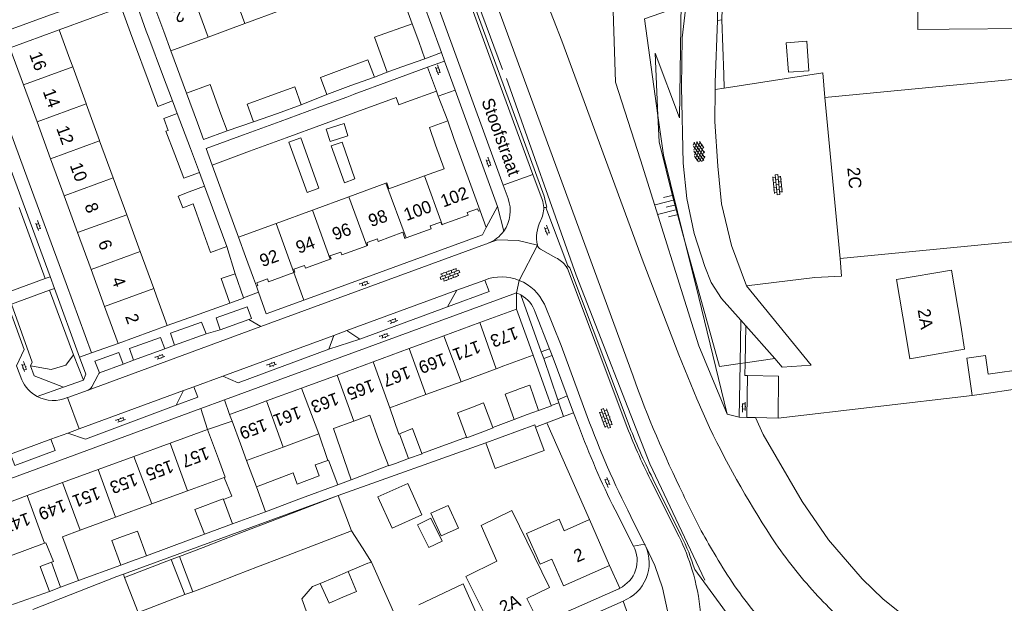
# Model space of a CAD drawing. Extents: x 99476 to 102828, y 406437 to 407931.
# Tile 93 of 162: x 100963 to 101120, y 406781 to 406874. Entities that reach past the tile are written whole.
import ezdxf

# ---------------------------------------------------------------- set-up
doc = ezdxf.new("R2010")
doc.units = 0
doc.header["$MEASUREMENT"] = 0
for name, color, linetype, lineweight in [('BG_bijgebouw', 253, 'Continuous', 0), ('BG_dakoverstek', 253, 'Continuous', 13), ('BG_dakoverstek bijgebouw', 253, 'Continuous', 0), ('BG_gesloten verharding', 253, 'Continuous', 0), ('BG_heg haag', 253, 'Continuous', 0), ('BG_hek', 253, 'Continuous', 0), ('BG_hoofdgebouw', 253, 'Continuous', 13), ('BG_huisnummer', 253, 'Continuous', 0), ('BG_kant verharding', 253, 'Continuous', 0), ('BG_open verharding', 253, 'Continuous', 0), ('BG_schutting', 253, 'Continuous', 0), ('BG_straatnaam', 253, 'Continuous', 0), ('BG_talud', 253, 'Continuous', 0), ('BG_taludsymbool', 253, 'Continuous', 0), ('BG_tussenmuur', 253, 'Continuous', 0), ('BG_vlakafsluiter', 253, 'Continuous', 0)]:
    doc.layers.add(name, color=color, linetype=linetype, lineweight=lineweight)
doc.styles.add('Style-WORKING', font='WORKING.shx')

# ---------------------------------------------------------------- blocks, each defined once
blk = doc.blocks.new('S02OV6')
at = {"layer": 'BG_open verharding', "linetype": 'Continuous', "lineweight": 0}
for p, q in [((0, 0.20784), (1.371449, 0.20784)), ((0.085505, 0.20784), (0.085505, 0.268177)), ((0.485, -0.192), (0.486, 0.207)), ((0.885505, 0.20784), (0.885505, 0.31106)), ((1.285, -0.193), (1.285, 0.207)), ((0.268333, -0.19216), (1.549656, -0.19216)), ((0.885505, -0.32925), (0.885505, -0.19216))]:
    blk.add_line(p, q, dxfattribs=at)
blk = doc.blocks.new('S02OV4')
at = {"layer": 'BG_open verharding', "linetype": 'Continuous', "lineweight": 0}
for p, q in [((0, -0.200092), (0, 0.200092)), ((0, 0.2), (3.201, 0.2)), ((0.214, 0.6), (2.9, 0.6)), ((0.4, 0.199), (0.4, 0.6)), ((0.8, 0.6), (0.8, 0.7)), ((0.8, -0.2), (0.8, 0.2)), ((1.2, 0.2), (1.2, 0.6)), ((1.6, 0.6), (1.6, 0.7)), ((1.6, -0.2), (1.6, 0.2)), ((2, 0.199), (2, 0.6)), ((2.4, 0.6), (2.4, 0.7)), ((2.4, -0.2), (2.4, 0.2)), ((2.8, 0.2), (2.8, 0.6)), ((3.2, -0.199908), (3.2, 0.200092)), ((0, -0.2), (3.2, -0.199)), ((0.31, -0.6), (2.9, -0.6)), ((0.4, -0.6), (0.399, -0.2)), ((0.8, -0.7), (0.8, -0.6)), ((1.2, -0.6), (1.2, -0.2)), ((1.6, -0.7), (1.6, -0.6)), ((2, -0.6), (1.999, -0.2)), ((2.4, -0.7), (2.4, -0.6)), ((2.8, -0.6), (2.8, -0.2))]:
    blk.add_line(p, q, dxfattribs=at)
blk = doc.blocks.new('S04')
at = {"layer": 'BG_taludsymbool', "linetype": 'Continuous', "lineweight": 0}
for p, q in [((-0.5, 0), (-0.5, -0.5)), ((-0.25, 0), (-0.25, -1)), ((0, 0), (0, -0.5)), ((0.25, 0), (0.25, -1)), ((0.5, 0), (0.5, -0.5))]:
    blk.add_line(p, q, dxfattribs=at)
blk = doc.blocks.new('S01GV4')
at = {"layer": 'BG_gesloten verharding', "linetype": 'Continuous', "lineweight": 0}
for p, q in [((0, 0.278304), (0.9421, 0.823239)), ((0, -0.181671), (1.741927, 0.823239)), ((0, 0.098949), (1.593645, -0.823239)), ((0.117, -0.579), (1.53, 0.238)), ((0.163, 0.466), (2.296, -0.767)), ((0.531, -0.801), (3.134, 0.701)), ((0.567, 0.694), (2.709, -0.545)), ((1.118159, 0.823239), (3.097745, -0.32208)), ((1.293565, -0.823239), (3.161206, 0.256049)), ((1.529745, 0.23842), (2.542019, 0.823239)), ((1.91699, 0.823239), (3.161206, 0.104286)), ((2.715943, 0.823239), (3.161206, 0.565645)), ((0, -0.363991), (0.793486, -0.823239)), ((2.092105, -0.823239), (3.161206, -0.205903))]:
    blk.add_line(p, q, dxfattribs=at)

msp = doc.modelspace()

# ---------------------------------------------------------------- linework, layer by layer
at = {"layer": 'BG_bijgebouw', "linetype": 'Continuous', "lineweight": 0}
for p, q in [((100983.317, 406871.121), (100985.522, 406865.284)), ((100983.212, 406864.411), (100981.039, 406870.26)), ((101026.341, 406870.55), (101027.281, 406867.79)), ((101027.281, 406867.79), (101023.491, 406866.492)), ((101021.821, 406864.275), (101027.751, 406866.45)), ((101027.751, 406866.45), (101029.141, 406862.66)), ((100985.522, 406865.284), (100987.098, 406861.112)), ((101019.263, 406864.898), (101015.527, 406863.529)), ((100984.766, 406860.231), (100983.212, 406864.411)), ((101015.527, 406863.529), (101011.677, 406862.119)), ((101016.046, 406862.157), (101021.821, 406864.275)), ((101010.01, 406859.946), (101014.849, 406861.719)), ((101014.849, 406861.719), (101015.939, 406862.118)), ((101015.939, 406862.118), (101016.046, 406862.157)), ((101017.035, 406859.545), (101022.749, 406861.629)), ((101029.141, 406862.66), (101024.441, 406860.94)), ((101007.605, 406860.491), (101003.804, 406859.114)), ((101004.229, 406857.828), (101010.01, 406859.946)), ((100989.965, 406853.521), (100987.86, 406859.094)), ((100994.819, 406858.97), (100995.78, 406856.329)), ((101003.804, 406859.114), (101000.021, 406857.743)), ((101016.892, 406859.492), (101010.972, 406857.321)), ((101017.035, 406859.545), (101016.892, 406859.492)), ((100998.422, 406855.7), (101004.229, 406857.828)), ((101010.972, 406857.321), (101005.194, 406855.201)), ((101005.194, 406855.201), (100999.384, 406853.07)), ((100987.455, 406852.572), (100988.906, 406848.772)), ((100991.403, 406849.715), (100989.965, 406853.521)), ((100999.384, 406853.07), (100993.419, 406850.882)), ((100992.207, 406847.534), (100994.367, 406841.626)), ((100994.367, 406841.626), (100995.731, 406837.896)), ((100997.057, 406833.577), (100994.839, 406832.801)), ((100998.396, 406829.746), (100997.057, 406833.577)), ((100994.839, 406832.801), (100996.21, 406828.88)), ((101078.72, 406817.34), (101078.63, 406810.67)), ((101042.34, 406815.22), (101042.125, 406815.144)), ((101117.531, 406814.617), (101114.544, 406814.183)), ((101117.531, 406814.617), (101123.5, 406815.51)), ((101045.421, 406811.772), (101043.636, 406811.134)), ((101041.54, 406810.345), (101043.636, 406811.134)), ((101078.63, 406810.67), (101079.978, 406810.646)), ((101079.978, 406810.646), (101083.6, 406810.58)), ((101000.476, 406799.629), (101001.899, 406795.662)), ((101007.657, 406797.799), (101013.448, 406799.948)), ((100995.208, 406797.619), (100996.635, 406793.733)), ((101001.899, 406795.662), (101007.657, 406797.799)), ((101013.48, 406798.24), (101007.981, 406796.127)), ((101015.635, 406792.638), (101013.48, 406798.24)), ((101007.981, 406796.127), (101002.716, 406794.104)), ((101002.716, 406794.104), (100998.506, 406792.486)), ((100996.635, 406793.733), (100992.164, 406792.077)), ((100998.506, 406792.486), (100995.211, 406791.22)), ((101010.107, 406790.512), (101015.635, 406792.638)), ((100995.211, 406791.22), (100991.962, 406789.972)), ((100991.962, 406789.972), (100988.21, 406788.53)), ((101004.859, 406788.494), (101010.107, 406790.512)), ((100980.58, 406787.768), (100978.836, 406787.131)), ((100986.904, 406788.044), (100979.457, 406785.17)), ((100982.971, 406788.642), (100980.58, 406787.768)), ((100989.065, 406782.468), (100986.904, 406788.044)), ((100988.21, 406788.53), (100990.34, 406782.91)), ((101000.657, 406786.878), (101004.859, 406788.494)), ((100997.343, 406785.603), (101000.657, 406786.878)), ((100994.093, 406784.353), (100997.343, 406785.603)), ((101012.887, 406785.193), (101010.649, 406784.243)), ((101015.082, 406786.125), (101012.887, 406785.193)), ((100969.261, 406783.636), (100967.509, 406782.974)), ((100990.34, 406782.91), (100994.093, 406784.353)), ((100983.446, 406780.293), (100989.065, 406782.468)), ((101014.233, 406782.024), (101016.415, 406782.936))]:
    msp.add_line(p, q, dxfattribs=at)
at = {"layer": 'BG_bijgebouw', "linetype": 'Continuous', "lineweight": 0, "flags": 128}
for points in [[(100981.039, 406870.26), (100980.634, 406871.349), (100978.9, 406876.04)], [(100981.042, 406876.821), (100981.23, 406876.89), (100982.916, 406872.181), (100983.317, 406871.121)], [(101011.677, 406862.119), (101010.676, 406864.839), (101014.496, 406866.251)], [(101014.496, 406866.251), (101018.211, 406867.624), (101019.263, 406864.898)], [(101002.772, 406861.962), (101006.563, 406863.344), (101007.605, 406860.491)], [(101000.021, 406857.743), (100998.972, 406860.576), (101002.772, 406861.962)], [(101024.441, 406860.94), (101023.168, 406860.477), (101022.749, 406861.629)], [(100985.697, 406858.281), (100986.406, 406856.392), (100986.032, 406856.297), (100987.455, 406852.572)], [(100991.06, 406857.602), (100992.031, 406854.966), (100995.78, 406856.329)], [(101011.601, 406856.575), (101012.223, 406854.623), (101015.029, 406855.546), (101014.445, 406857.477), (101011.601, 406856.575)], [(100993.419, 406850.882), (100992.455, 406853.514), (100998.422, 406855.7)], [(101005.627, 406854.543), (101007.564, 406855.233), (101010.427, 406847.222), (101008.54, 406846.519), (101005.627, 406854.543)], [(101012.379, 406853.939), (101014.106, 406854.517), (101016.128, 406848.658), (101014.482, 406848.038), (101012.379, 406853.939)], [(100991.813, 406840.692), (100990.399, 406844.684), (100988.759, 406844.067), (100987.986, 406845.944), (100989.739, 406846.591)], [(100995.731, 406837.896), (100993.147, 406836.923), (100991.813, 406840.692)], [(100996.21, 406828.88), (100998.43, 406829.65), (100998.396, 406829.746)], [(101114.544, 406814.183), (101113.68, 406820.122), (101116.667, 406820.557), (101117.105, 406817.544)], [(101123.5, 406815.51), (101123.083, 406818.405), (101117.105, 406817.544)], [(101083.6, 406810.58), (101083.68, 406817.25), (101078.72, 406817.34)], [(101042.125, 406815.144), (101040.108, 406814.384), (101041.54, 406810.345)], [(101042.34, 406815.22), (101044.044, 406815.802), (101045.421, 406811.772)], [(101038.164, 406809.066), (101036.663, 406812.98), (101034.634, 406812.219)], [(101034.634, 406812.219), (101032.521, 406811.427), (101033.957, 406807.531)], [(101026.84, 406804.94), (101025.363, 406808.888), (101023.27, 406808.07)], [(101033.957, 406807.531), (101033.989, 406807.445), (101036.12, 406808.248)], [(101036.12, 406808.248), (101038.18, 406809.025), (101038.164, 406809.066)], [(101044.951, 406809.105), (101044.81, 406809.49), (101037.02, 406806.63)], [(101037.02, 406806.63), (101038.516, 406802.556), (101046.306, 406805.416), (101044.951, 406809.105)], [(101011.867, 406803.839), (101009.843, 406803.149), (101010.465, 406801.35), (101006.97, 406800.072)], [(101024.721, 406804.115), (101026.856, 406804.897), (101026.84, 406804.94)], [(101006.97, 406800.072), (101006.32, 406801.835), (101000.476, 406799.629)], [(100990.652, 406796.019), (100995.176, 406797.707), (100995.208, 406797.619)], [(100979.134, 406791.708), (100981.493, 406792.572), (100982.971, 406788.642)], [(100978.836, 406787.131), (100977.431, 406791.084), (100979.134, 406791.708)], [(100967.509, 406782.974), (100966.007, 406786.95), (100967.812, 406787.603)], [(100979.457, 406785.17), (100981.62, 406779.586), (100983.446, 406780.293)], [(101010.649, 406784.243), (101012.051, 406781.112), (101014.233, 406782.024)]]:
    msp.add_lwpolyline(points, dxfattribs=at)
at = {"layer": 'BG_dakoverstek', "linetype": 'Continuous', "lineweight": 13}
for p, q in [((100973.327, 406860.643), (100973.316, 406860.672)), ((100975.463, 406854.802), (100973.327, 406860.643)), ((101019.998, 406807.003), (101021.492, 406802.999))]:
    msp.add_line(p, q, dxfattribs=at)
at = {"layer": 'BG_dakoverstek', "linetype": 'Continuous', "lineweight": 13, "flags": 128}
for points in [[(101112.702, 406825.364), (101113.337, 406821.568), (101104.612, 406820.026), (101103.963, 406823.904)], [(101021.492, 406802.999), (101021.514, 406802.94), (101022.607, 406803.34)], [(101041.155, 406795.86), (101036.28, 406793.465), (101038.753, 406787.76), (101033.845, 406785.346)]]:
    msp.add_lwpolyline(points, dxfattribs=at)
at = {"layer": 'BG_dakoverstek bijgebouw', "linetype": 'Continuous', "lineweight": 0}
for p, q in [((101026.341, 406870.55), (101025.301, 406873.396)), ((101021.306, 406865.668), (101023.491, 406866.492)), ((100991.06, 406857.602), (100989.318, 406862.32)), ((100984.766, 406860.231), (100987.098, 406861.112)), ((100987.86, 406859.094), (100985.697, 406858.281)), ((100988.906, 406848.772), (100991.403, 406849.715)), ((100992.207, 406847.534), (100989.739, 406846.591)), ((100990.652, 406796.019), (100992.164, 406792.077)), ((101027.931, 406789.932), (101026.148, 406793.57)), ((101027.931, 406789.932), (101030.046, 406790.963)), ((101015.082, 406786.125), (101016.415, 406782.936))]:
    msp.add_line(p, q, dxfattribs=at)
at = {"layer": 'BG_dakoverstek bijgebouw', "linetype": 'Continuous', "lineweight": 0, "flags": 128}
for points in [[(101025.301, 406873.396), (101019.268, 406871.26), (101021.306, 406865.668)], [(101084.917, 406870.37), (101088.16, 406870.596), (101088.489, 406865.885), (101085.246, 406865.659), (101084.917, 406870.37)], [(100989.318, 406862.32), (100993.099, 406863.696), (100994.819, 406858.97)], [(101019.836, 406798.018), (101024.575, 406800.167), (101026.838, 406795.174), (101022.099, 406793.025), (101019.836, 406798.018)], [(101029.92, 406791.806), (101028.287, 406795.431), (101031.038, 406796.671), (101032.672, 406793.046), (101029.92, 406791.806)], [(101026.148, 406793.57), (101028.26, 406794.606), (101030.046, 406790.963)]]:
    msp.add_lwpolyline(points, dxfattribs=at)
at = {"layer": 'BG_heg haag', "linetype": 'Continuous', "lineweight": 0}
for p, q in [((101025.301, 406873.396), (101021.791, 406883)), ((101074.64, 406874.01), (101074.959, 406865.315)), ((101000.471, 406831.59), (101000.807, 406830.621)), ((101002, 406827.164), (101000.807, 406830.621)), ((100990.611, 406826.879), (100996.21, 406828.88)), ((101051.02, 406811.396), (101051.775, 406809.385))]:
    msp.add_line(p, q, dxfattribs=at)
at = {"layer": 'BG_heg haag', "linetype": 'Continuous', "lineweight": 0, "flags": 128}
for points in [[(101039.706, 406866.078), (101025.305, 406904.899), (101012.458, 406937.743), (100997.992, 406972.683), (100985.749956, 407000)], [(101040.318, 406864.685), (101051.42, 406833.336), (101063.166, 406803.3), (101071.939, 406784.727)]]:
    msp.add_lwpolyline(points, dxfattribs=at)
at = {"layer": 'BG_heg haag', "linetype": 'Continuous', "lineweight": 0}
msp.add_arc((101186.497585, 406859.940989), 143.896084, 200.569101, 206.404325, dxfattribs=at)
at = {"layer": 'BG_hek', "linetype": 'Continuous', "lineweight": 0}
for p, q in [((100987.098, 406861.112), (100987.86, 406859.094)), ((101114.544, 406814.183), (101083.6, 406810.58)), ((100998.889, 406803.82), (101000.476, 406799.629)), ((100990.055, 406791.296), (100992.164, 406792.077))]:
    msp.add_line(p, q, dxfattribs=at)
at = {"layer": 'BG_hek', "linetype": 'Continuous', "lineweight": 0, "flags": 128}
for points in [[(101147.534, 406755.506), (101136.395, 406759.344), (101130.32, 406762), (101120.405, 406767.448), (101106.408, 406776.909), (101100.357, 406781.734), (101097.002, 406784.948), (101091.623, 406791.189), (101087.442, 406797.259), (101081.248, 406807.982), (101079.978, 406810.646)], [(100995.311, 406801.127), (100996.52, 406798.129), (100995.208, 406797.619)]]:
    msp.add_lwpolyline(points, dxfattribs=at)
at = {"layer": 'BG_hoofdgebouw', "linetype": 'Continuous', "lineweight": 13}
for p, q in [((100985.69, 406872.15), (100983.97, 406876.84)), ((100998.619, 406873.423), (101004.399, 406875.548)), ((100992.749, 406871.264), (100998.619, 406873.423)), ((101130.943, 406872.716), (101110.86, 406872.5)), ((100969.03, 406872.43), (100961.197, 406869.563)), ((100970.75, 406867.73), (100969.03, 406872.43)), ((100985.69, 406872.15), (100986.821, 406869.085)), ((100986.821, 406869.085), (100992.749, 406871.264)), ((100971.184, 406866.537), (100970.75, 406867.73)), ((100973.316, 406860.672), (100971.184, 406866.537)), ((100963.344, 406863.67), (100965.497, 406857.78)), ((101091.046, 406861.617), (101096.023, 406862.094)), ((101093.501, 406836.018), (101091.046, 406861.617)), ((100965.497, 406857.78), (100967.651, 406851.89)), ((101030.98, 406857.924), (101031.941, 406855.1)), ((100975.481, 406854.753), (100975.463, 406854.802)), ((100977.635, 406848.863), (100975.481, 406854.753)), ((101036.131, 406843.58), (101031.941, 406855.1)), ((100967.651, 406851.89), (100969.805, 406846)), ((100979.789, 406842.973), (100977.635, 406848.863)), ((101015.187, 406845.816), (101021.072, 406847.969)), ((100969.805, 406846), (100971.959, 406840.11)), ((101009.415, 406843.705), (101015.187, 406845.816)), ((100981.943, 406837.083), (100979.789, 406842.973)), ((101003.586, 406841.573), (101009.415, 406843.705)), ((100997.617, 406839.39), (101003.586, 406841.573)), ((100971.959, 406840.11), (100974.112, 406834.22)), ((100998.75, 406836.29), (100997.617, 406839.39)), ((100984.097, 406831.193), (100981.943, 406837.083)), ((100998.75, 406836.29), (101000, 406832.876)), ((100974.112, 406834.22), (100976.266, 406828.33)), ((101000, 406832.876), (101000.471, 406831.59)), ((100984.53, 406830.01), (100984.097, 406831.193)), ((100986.25, 406825.32), (100984.53, 406830.01)), ((100976.266, 406828.33), (100978.42, 406822.44)), ((101041.911, 406827.92), (101036.073, 406825.778)), ((101044.581, 406820.58), (101041.911, 406827.92)), ((101036.073, 406825.778), (101030.347, 406823.677)), ((100978.42, 406822.44), (100986.25, 406825.32)), ((101030.347, 406823.677), (101024.832, 406821.654)), ((101024.832, 406821.654), (101019.063, 406819.538)), ((101019.063, 406819.538), (101013.312, 406817.428)), ((101039.891, 406818.87), (101044.581, 406820.58)), ((101033.081, 406816.371), (101038.678, 406818.425)), ((101038.678, 406818.425), (101039.891, 406818.87)), ((101013.312, 406817.428), (101007.647, 406815.35)), ((101027.473, 406814.312), (101033.081, 406816.371)), ((101007.647, 406815.35), (101002.074, 406813.305)), ((101002.074, 406813.305), (101000, 406812.544)), ((101021.751, 406812.212), (101027.473, 406814.312)), ((100996.2, 406811.15), (101000, 406812.544)), ((100996.588, 406810.091), (100996.2, 406811.15)), ((100997.92, 406806.46), (100996.588, 406810.091)), ((101012.724, 406808.898), (101015.966, 406810.088)), ((101015.966, 406810.088), (101018.561, 406811.041)), ((101018.561, 406811.041), (101019.998, 406807.003)), ((100986.711, 406806.579), (100992.68, 406808.77)), ((100992.68, 406808.77), (100994.4, 406804.07)), ((101015.56, 406800.732), (101012.724, 406808.898)), ((100980.93, 406804.457), (100986.711, 406806.579)), ((101004.719, 406805.96), (101010.4, 406808.045)), ((101010.4, 406808.045), (101011.867, 406803.839)), ((100997.92, 406806.46), (100998.889, 406803.82)), ((100998.889, 406803.82), (101004.719, 406805.96)), ((100975.222, 406802.361), (100980.93, 406804.457)), ((101022.607, 406803.34), (101024.721, 406804.115)), ((100969.576, 406800.288), (100975.222, 406802.361)), ((100963.937, 406798.218), (100969.576, 406800.288)), ((100995.311, 406801.127), (100989.468, 406798.983)), ((101013.448, 406799.948), (101015.56, 406800.732)), ((100989.468, 406798.983), (100983.777, 406796.894)), ((100958.439, 406796.2), (100963.937, 406798.218)), ((100983.777, 406796.894), (100978.007, 406794.776)), ((100978.007, 406794.776), (100972.397, 406792.717)), ((101056.759, 406787.092), (101053.537, 406794.406)), ((100972.397, 406792.717), (100969.556, 406791.674)), ((100969.556, 406791.674), (100972.134, 406784.722)), ((100961.255, 406788.627), (100966.707, 406790.628)), ((100966.707, 406790.628), (100966.892, 406790.696)), ((100972.134, 406784.722), (100969.261, 406783.636))]:
    msp.add_line(p, q, dxfattribs=at)
at = {"layer": 'BG_hoofdgebouw', "linetype": 'Continuous', "lineweight": 13, "flags": 128}
for points in [[(101105.78, 406884.73), (101105.86, 406872.47), (101110.86, 406872.5)], [(100961.197, 406869.563), (100961.19, 406869.56), (100963.344, 406863.67)], [(101096.023, 406862.094), (101133.603, 406865.746), (101134.163, 406859.982), (101134.938, 406860.058), (101136.386, 406845.153)], [(101029.022, 406854.029), (101028.064, 406856.86), (101030.98, 406857.924)], [(101027.274, 406849.174), (101030.36, 406850.303), (101029.022, 406854.029)], [(101021.072, 406847.969), (101021.223, 406848.024), (101021.566, 406847.086), (101027.274, 406849.174)], [(101136.386, 406845.153), (101136.863, 406840.176), (101093.501, 406836.018)], [(101030.093, 406841.384), (101034.191, 406842.88), (101034.031, 406843.33), (101035.721, 406843.93), (101035.871, 406843.51), (101036.131, 406843.58)], [(101024.331, 406839.26), (101028.331, 406840.73), (101028.161, 406841.19), (101029.851, 406841.79), (101030.001, 406841.35), (101030.093, 406841.384)], [(101018.045, 406838.036), (101018.191, 406838.09), (101018.091, 406838.54), (101019.741, 406839.15), (101019.891, 406838.71), (101023.821, 406840.17), (101024.141, 406839.19), (101024.331, 406839.26)], [(101012.24, 406835.909), (101012.351, 406835.95), (101012.191, 406836.4), (101013.911, 406837.02), (101014.071, 406836.57), (101018.045, 406838.036)], [(101006.425, 406833.763), (101006.581, 406833.82), (101006.411, 406834.27), (101008.141, 406834.9), (101008.311, 406834.45), (101012.24, 406835.909)], [(101000.471, 406831.59), (101000.701, 406831.68), (101000.541, 406832.12), (101002.231, 406832.74), (101002.391, 406832.3), (101006.425, 406833.763)], [(101112.702, 406825.364), (101111.234, 406834.143), (101102.497, 406832.664), (101103.963, 406823.904)], [(101023.27, 406808.07), (101023.141, 406808.019), (101021.751, 406812.212)], [(100994.4, 406804.07), (100995.46, 406801.182), (100995.311, 406801.127)], [(101033.845, 406785.346), (101038.49, 406776.014), (101044.887, 406779.198), (101043.581, 406781.847), (101047.16, 406783.599), (101041.155, 406795.86)], [(101053.537, 406794.406), (101049.504, 406792.629), (101048.695, 406794.465), (101043.508, 406792.18)], [(101043.508, 406792.18), (101045.667, 406787.282), (101047.542, 406788.108), (101049.415, 406783.856), (101056.759, 406787.092)], [(100967.812, 406787.603), (100968.12, 406787.714), (100966.892, 406790.696)], [(101035.36, 406779.76), (101033.426, 406784.156), (101026.335, 406780.82)]]:
    msp.add_lwpolyline(points, dxfattribs=at)
at = {"layer": 'BG_kant verharding', "linetype": 'Continuous', "lineweight": 0}
for p, q in [((101049.154, 406870.673), (101038.324, 406898.53)), ((101074.12, 406890.09), (101073.94, 406873.9)), ((101074.64, 406874.01), (101074.68, 406875.75)), ((101073.94, 406873.9), (101074.64, 406874.01)), ((101073.55, 406864.02), (101073.94, 406873.9)), ((101062.077, 406835.438), (101049.154, 406870.673)), ((101027.281, 406867.79), (101029.95, 406868.815)), ((101029.95, 406868.815), (101030.451, 406867.441)), ((101030.451, 406867.441), (101027.751, 406866.45)), ((101030.451, 406867.441), (101032.135, 406862.824)), ((101073.589, 406862.907), (101073.55, 406864.02)), ((101074.984, 406863.123), (101073.589, 406862.907)), ((101032.135, 406862.824), (101029.451, 406861.861)), ((101032.135, 406862.824), (101038.899, 406844.276)), ((100967.573, 406833.138), (100961.227, 406850.443)), ((101046.001, 406845.382), (101044.541, 406849.351)), ((101040.569, 406845.526), (101039.793, 406847.661)), ((101038.891, 406844.261), (101037.098, 406840.921)), ((101038.899, 406844.276), (101038.891, 406844.261)), ((101046.578, 406844.14), (101046.244, 406844.122)), ((101050.115, 406834.82), (101046.578, 406844.14)), ((101001.171, 406825.14), (101036.978, 406838.287)), ((101048.188, 406836.098), (101045.735, 406837.478)), ((101049.829, 406834.708), (101050.115, 406834.82)), ((101050.028, 406834.378), (101059.35, 406809.66)), ((101032.428, 406830.931), (101036.844, 406832.568)), ((101089.435, 406832.952), (101078.565, 406831.649)), ((100968.274, 406831.241), (100967.468, 406830.945)), ((100972.267, 406820.279), (100968.274, 406831.241)), ((100995.354, 406813.464), (101041.892, 406830.54)), ((101014.887, 406824.498), (101032.428, 406830.931)), ((101030.933, 406828.307), (101032.428, 406830.931)), ((101041.892, 406830.54), (101042.608, 406830.207)), ((101045.839, 406821.118), (101042.608, 406830.207)), ((101008.036, 406829.374), (101002, 406827.164)), ((101016.933, 406823.167), (101030.933, 406828.307)), ((101044.911, 406827.44), (101047.195, 406821.591)), ((100999.231, 406826.289), (100994.708, 406824.656)), ((101001.171, 406825.14), (100999.231, 406826.289)), ((101077.68, 406826.159), (101077.555, 406819.273)), ((101078.464, 406825.272), (101077.68, 406826.159)), ((100973.647, 406815.037), (101001.171, 406825.14)), ((100992.444, 406823.968), (100987.414, 406822.206)), ((100994.708, 406824.656), (100992.444, 406823.968)), ((101012.793, 406823.73), (101014.887, 406824.498)), ((101014.887, 406824.498), (101016.933, 406823.167)), ((101078.464, 406825.272), (101078.357, 406819.388)), ((101083.07, 406820.061), (101078.464, 406825.272)), ((100978.42, 406822.44), (100974.202, 406820.993)), ((100995.087, 406817.237), (101012.793, 406823.73)), ((101012.793, 406823.73), (101012.031, 406821.539)), ((101016.933, 406823.167), (101012.031, 406821.539)), ((100985.846, 406821.58), (100980.887, 406819.79)), ((100987.414, 406822.206), (100985.846, 406821.58)), ((101045.839, 406821.118), (101047.195, 406821.591)), ((101046.255, 406820.039), (101045.839, 406821.118)), ((101047.195, 406821.591), (101047.591, 406820.538)), ((100973.261, 406817.549), (100972.267, 406820.279)), ((100974.704, 406819.637), (100975.443, 406817.807)), ((100979.236, 406819.153), (100975.443, 406817.807)), ((100980.887, 406819.79), (100979.236, 406819.153)), ((101047.591, 406820.538), (101046.255, 406820.039)), ((101048.487, 406813.466), (101046.255, 406820.039)), ((101047.591, 406820.538), (101050.008, 406814.095)), ((101077.555, 406819.273), (101077.399, 406810.692)), ((100962.237, 406818.909), (100963.08, 406816.656)), ((100972.905, 406816.624), (100973.261, 406817.549)), ((100969.719, 406815.509), (100972.905, 406816.624)), ((100974.225, 406815.534), (100975.179, 406817.345)), ((100990.517, 406815.561), (100995.087, 406817.237)), ((100970.401, 406813.857), (100973.647, 406815.037)), ((100972.201, 406808.844), (100988.829, 406814.942)), ((100988.829, 406814.942), (100987.669, 406812.604)), ((100988.829, 406814.942), (100990.517, 406815.561)), ((100996.2, 406811.15), (100995.354, 406813.464)), ((101048.652, 406812.979), (101047.45, 406812.57)), ((101048.487, 406813.466), (101050.008, 406814.095)), ((101048.487, 406813.466), (101048.652, 406812.979)), ((101050.008, 406814.095), (101051.02, 406811.396)), ((100940.261, 406793.249), (100991.58, 406812.079)), ((100992.68, 406808.77), (100991.58, 406812.079)), ((101077.399, 406810.692), (101078.63, 406810.67)), ((100967.708, 406807.196), (100970.411, 406808.187)), ((100970.411, 406808.187), (100972.201, 406808.844)), ((100961.284, 406804.84), (100967.708, 406807.196)), ((101063.262, 406800.741), (101067.82, 406791.661)), ((101013.48, 406798.24), (100979.257, 406785.706)), ((101060.581, 406790.193), (101057.613, 406795.95)), ((101060.15, 406794.917), (101062.331, 406790.505)), ((101073.713, 406788.526), (101072.817, 406790.031)), ((100986.904, 406788.044), (100988.21, 406788.53)), ((101015.082, 406786.125), (101018.243, 406787.467)), ((101018.243, 406787.467), (101018.811, 406787.63)), ((100979.457, 406785.17), (100979.257, 406785.706)), ((101058.358, 406783.463), (101058.207, 406783.393)), ((100989.065, 406782.468), (100990.34, 406782.91)), ((101058.919, 406781.432), (101011.818, 406760.711))]:
    msp.add_line(p, q, dxfattribs=at)
at = {"layer": 'BG_kant verharding', "linetype": 'Continuous', "lineweight": 0, "flags": 128}
for points in [[(100985.223662, 407000), (100993.568, 406981.289), (101002.236, 406961.042), (101011.784, 406937.953), (101023.579, 406908.221), (101030.121, 406890.186), (101038.605, 406866.933), (101046.311, 406845.897), (101046.555, 406844.983), (101046.748, 406844.169), (101046.578, 406844.14)], [(101068.47, 406851.16), (101068.2, 406863.29), (101068.33, 406871.13), (101069.05, 406877.51), (101069.88, 406946.32), (101070.55, 406987.9), (101070.92355, 407000)], [(101060.501, 406817.246), (101026.255, 406910.598), (101020.929, 406924.606), (101015.334, 406938.449), (101005.839, 406961.495), (100997.985, 406979.733)], [(101044.541, 406849.351), (101038.145, 406866.732), (101029.955, 406889.254), (101023.144, 406908.012), (101016.501, 406924.724), (101011.33, 406937.712), (101010.222, 406940.389)], [(101039.793, 406847.661), (101031.897, 406869.395), (101023.685, 406891.869)], [(101021.803, 406891.127), (101029.741, 406869.388), (101029.95, 406868.815)], [(100955.967, 406870.587), (100967.082, 406874.587), (100980.091, 406879.265)], [(100974.202, 406820.993), (100970.12, 406832.018), (100963.503, 406849.986), (100956.88, 406868.026)], [(101091.046, 406861.617), (101090.734, 406865.568), (101074.984, 406863.123)], [(101078.565, 406831.649), (101076.197, 406838.074), (101074.577, 406844.679), (101074.012, 406850.727), (101073.501, 406857.793), (101073.589, 406862.907)], [(100948.982, 406854.873), (100951.66, 406853.659), (100957.277, 406838.337), (100963.435, 406821.481), (100962.237, 406818.909)], [(101077.68, 406826.159), (101074.608, 406829.634), (101072.926, 406832.195), (101071.917, 406834.728), (101070.246, 406839.999), (101069.043, 406845.562), (101068.47, 406851.16)], [(100956.746, 406848.832), (100954.368, 406847.977), (100960.738, 406830.597), (100966.79, 406832.797)], [(101037.098, 406840.921), (101036.491, 406839.79), (101008.036, 406829.374)], [(101072.665, 406809.067), (101070.67, 406813.644), (101067.764, 406820.632), (101062.077, 406835.438)], [(101093.501, 406836.018), (101093.73, 406833.16), (101089.435, 406832.952)], [(100966.79, 406832.797), (100967.591, 406833.088), (100967.573, 406833.138)], [(101030.933, 406828.307), (101037.567, 406830.712), (101036.844, 406832.568)], [(101078.565, 406831.649), (101088.871, 406819.005), (101084.275, 406818.698), (101083.07, 406820.061)], [(100967.468, 406830.945), (100961.416, 406828.723), (100964.735, 406819.458), (100964.442, 406818.874)], [(101046.35, 406828.695), (101049.011, 406822.121), (101053.181, 406810.85)], [(100999.231, 406826.289), (100999.667, 406826.446), (100998.986, 406828.3), (100994.044, 406826.528), (100994.708, 406824.656)], [(100992.444, 406823.968), (100991.692, 406825.85), (100986.75, 406824.078), (100987.414, 406822.206)], [(100985.846, 406821.58), (100985.165, 406823.434), (100980.223, 406821.662), (100980.887, 406819.79)], [(100979.236, 406819.153), (100978.555, 406821.007), (100974.704, 406819.637)], [(101012.031, 406821.539), (100997.53, 406816.168), (100995.087, 406817.237)], [(101078.357, 406819.388), (101078.32, 406817.347), (101078.72, 406817.34)], [(100964.442, 406818.874), (100965.019, 406817.291), (100969.719, 406815.509)], [(100987.669, 406812.604), (100991.106, 406813.893), (100990.517, 406815.561)], [(100970.361, 406813.839), (100970.381, 406813.848), (100970.401, 406813.857)], [(100970.411, 406808.187), (100973.229, 406807.205), (100987.669, 406812.604)], [(100967.708, 406807.196), (100968.404, 406805.402), (100961.966, 406803), (100961.284, 406804.84)], [(100964.809, 406780.067), (100978.222, 406785.327), (100979.257, 406785.706)], [(101058.207, 406783.393), (101049.2, 406779.38), (101049.58, 406778.48), (101030.04, 406769.87), (101029.4, 406771.28)]]:
    msp.add_lwpolyline(points, dxfattribs=at)
at = {"layer": 'BG_kant verharding', "linetype": 'Continuous', "lineweight": 0}
for centre, radius, start, end in [((101035.383322, 406843.58778), 5.53606, 324.245682, 20.493938), ((101042.049412, 406843.966476), 4.197471, 2.123402, 19.708363), ((101042.08249, 406843.975686), 4.164082, 331.30006, 2.013625), ((101035.384184, 406843.587752), 5.535344, 291.256631, 324.2407), ((101035.357515, 406843.671695), 5.623248, 286.748785, 291.199785), ((101046.541908, 406832.491001), 3.964853, 33.997925, 65.469908), ((101045.985818, 406832.165443), 4.608106, 28.694838, 33.487662), ((100968.127765, 406818.892109), 5.52088, 203.892854, 241.636553), ((100973.165281, 406816.181829), 1.242049, 292.820287, 328.561657), ((100968.13211, 406818.894856), 5.525363, 241.610443, 293.790431), ((101190.236365, 406861.306607), 146.048082, 200.211064, 207.037504), ((101147.6979, 406843.093214), 94.462327, 200.727986, 206.637891)]:
    msp.add_arc(centre, radius, start, end, dxfattribs=at)
at = {"layer": 'BG_kant verharding', "linetype": 'Continuous', "lineweight": 0, "extrusion": (0, 0, -1)}
for centre, radius, start, end in [((-101050.84848, 406839.379193), 5.735074, 347.378237, 26.923078), ((-101046.200375, 406838.328884), 0.969833, 298.675628, 347.924863), ((-101039.535873, 406825.57688), 7.491457, 68.941213, 112.179756), ((-101039.534945, 406825.571583), 7.496713, 112.171037, 155.377474), ((-101040.107245, 406825.783694), 5.081281, 119.482032, 160.97611), ((-100979.896, 406814.956), 5.287477, 26.860662, 32.6291), ((-101226.027307, 406876.30771), 175.747671, 333.706553, 340.363009), ((-101223.93815, 406883.059906), 168.39987, 326.671689, 333.935151), ((-101153.619484, 406837.122314), 93.523437, 329.766565, 335.579569), ((-101037.800223, 406776.67493), 33.552486, 153.471329, 163.231509), ((-101056.193897, 406787.909971), 4.945593, 152.507729, 244.050293), ((-101056.525397, 406787.510367), 6.532678, 156.253659, 248.505949), ((-101056.643404, 406787.562616), 6.403622, 152.645961, 156.256389), ((-101154.357537, 406840.93176), 87.16875, 317.651014, 324.679353), ((-101128.895079, 406820.26167), 63.657007, 320.13178, 330.096436), ((-101037.862477, 406776.686589), 33.489516, 163.219879, 174.911363), ((-101131.633729, 406821.406953), 57.228548, 306.739356, 316.772092)]:
    msp.add_arc(centre, radius, start, end, dxfattribs=at)
at = {"layer": 'BG_schutting', "linetype": 'Continuous', "lineweight": 0}
for p, q in [((100989.318, 406862.32), (100986.821, 406869.085)), ((101019.263, 406864.898), (101021.306, 406865.668)), ((101007.605, 406860.491), (101011.677, 406862.119)), ((101029.451, 406861.861), (101029.141, 406862.66)), ((101030.98, 406857.924), (101029.451, 406861.861)), ((100995.78, 406856.329), (101000.021, 406857.743)), ((100993.419, 406850.882), (100997.617, 406839.39)), ((100997.057, 406833.577), (100995.731, 406837.896)), ((100986.25, 406825.32), (100990.611, 406826.879)), ((101044.581, 406820.58), (101046.765, 406814.468)), ((101047.45, 406812.57), (101046.765, 406814.468)), ((101049.388, 406810.813), (101051.02, 406811.396)), ((101041.54, 406810.345), (101038.164, 406809.066)), ((101044.951, 406809.105), (101046.755, 406809.799)), ((101046.755, 406809.799), (101049.388, 406810.813)), ((101037.02, 406806.63), (101013.48, 406798.24)), ((101033.957, 406807.531), (101026.84, 406804.94)), ((101021.492, 406802.999), (101015.56, 406800.732)), ((101017.362, 406789.88), (101015.635, 406792.638)), ((100990.055, 406791.296), (100982.971, 406788.642)), ((101017.362, 406789.88), (101018.811, 406787.63)), ((100978.836, 406787.131), (100972.134, 406784.722)), ((101018.811, 406787.63), (101023.162, 406777.777)), ((100967.509, 406782.974), (100960.256, 406780.379))]:
    msp.add_line(p, q, dxfattribs=at)
at = {"layer": 'BG_schutting', "linetype": 'Continuous', "lineweight": 0, "flags": 128}
for points in [[(101047.45, 406812.57), (101047.466, 406812.504), (101045.421, 406811.772)], [(101011.261, 406772.554), (101009.728, 406776.226), (101007.684, 406781.777), (101009.416, 406783.746), (101010.649, 406784.243)]]:
    msp.add_lwpolyline(points, dxfattribs=at)
at = {"layer": 'BG_talud', "linetype": 'Continuous', "lineweight": 0}
for p, q in [((101070.48, 406831.73), (101068.694, 406838.937)), ((101075.469, 406811.204), (101070.48, 406831.73))]:
    msp.add_line(p, q, dxfattribs=at)
at = {"layer": 'BG_talud', "linetype": 'Continuous', "lineweight": 0, "flags": 128}
for points in [[(101056.793, 406891.69), (101057.693, 406864.065), (101061.65, 406851.689), (101070.966, 406822.075), (101075.469, 406811.204)], [(101064.463, 406858.771), (101062.32, 406874.17), (101067.35, 406875.91), (101067.99, 406878.35), (101068.261, 406884.077)], [(101068.694, 406838.937), (101065.34, 406852.47), (101064.463, 406858.771)]]:
    msp.add_lwpolyline(points, dxfattribs=at)
at = {"layer": 'BG_tussenmuur', "linetype": 'Continuous', "lineweight": 0}
for p, q in [((100995.774, 406881.175), (100998.619, 406873.423)), ((100989.922, 406879.033), (100992.749, 406871.264)), ((100963.344, 406863.67), (100971.184, 406866.537)), ((100965.497, 406857.78), (100973.327, 406860.643)), ((100967.651, 406851.89), (100975.481, 406854.753)), ((101027.274, 406849.174), (101030.093, 406841.384)), ((100969.805, 406846), (100977.635, 406848.863)), ((101021.072, 406847.969), (101024.331, 406839.26)), ((101018.045, 406838.036), (101015.187, 406845.816)), ((100971.959, 406840.11), (100979.789, 406842.973)), ((101009.415, 406843.705), (101012.24, 406835.909)), ((101003.586, 406841.573), (101006.425, 406833.763)), ((100974.112, 406834.22), (100981.943, 406837.083)), ((100976.266, 406828.33), (100984.097, 406831.193)), ((101036.073, 406825.778), (101038.678, 406818.425)), ((101030.347, 406823.677), (101033.081, 406816.371)), ((101024.832, 406821.654), (101027.473, 406814.312)), ((101019.063, 406819.538), (101021.751, 406812.212)), ((101013.312, 406817.428), (101015.966, 406810.088)), ((101007.647, 406815.35), (101010.4, 406808.045)), ((101002.074, 406813.305), (101004.719, 406805.96)), ((100986.711, 406806.579), (100989.468, 406798.983)), ((101023.27, 406808.07), (101024.721, 406804.115)), ((100980.93, 406804.457), (100983.777, 406796.894)), ((101011.867, 406803.839), (101011.968, 406803.877)), ((101011.968, 406803.877), (101013.448, 406799.948)), ((100975.222, 406802.361), (100978.007, 406794.776)), ((100969.576, 406800.288), (100972.397, 406792.717)), ((100963.937, 406798.218), (100966.707, 406790.628)), ((100967.812, 406787.603), (100969.261, 406783.636))]:
    msp.add_line(p, q, dxfattribs=at)
at = {"layer": 'BG_vlakafsluiter', "linetype": 'Continuous', "lineweight": 0}
for p, q in [((100969.03, 406872.43), (100978.9, 406876.04)), ((101074.959, 406865.315), (101074.984, 406863.123)), ((100991.403, 406849.715), (100992.207, 406847.534)), ((101044.541, 406849.351), (101039.793, 406847.661)), ((101039.876, 406840.353), (101038.891, 406844.261)), ((100962.643, 406844.129), (100966.79, 406832.797)), ((101036.131, 406843.58), (101037.098, 406840.921)), ((101042.364, 406832.514), (101045.252, 406838.126)), ((101006.425, 406833.763), (101008.036, 406829.374)), ((100967.573, 406833.138), (100968.274, 406831.241)), ((101041.892, 406830.54), (101042.364, 406832.514)), ((100967.468, 406830.945), (100971.302, 406820.641)), ((101000.807, 406830.621), (100998.396, 406829.746)), ((101041.911, 406827.92), (101041.892, 406830.54)), ((100974.202, 406820.993), (100972.267, 406820.279)), ((100971.302, 406820.641), (100972.905, 406816.624)), ((101078.357, 406819.388), (101077.555, 406819.273)), ((101083.07, 406820.061), (101078.357, 406819.388)), ((100967.766, 406818.306), (100964.442, 406818.874)), ((100969.719, 406815.509), (100965.505, 406814.034)), ((100972.201, 406808.844), (100970.361, 406813.839)), ((100991.58, 406812.079), (100995.354, 406813.464)), ((101048.652, 406812.979), (101049.388, 406810.813)), ((100992.68, 406808.77), (100996.588, 406810.091)), ((101046.755, 406809.799), (101053.537, 406794.406)), ((101077.399, 406810.692), (101075.469, 406811.204)), ((101068.178, 406791.84), (101063.62, 406800.92)), ((101001.899, 406795.662), (100996.635, 406793.733)), ((101062.331, 406790.505), (101060.581, 406790.193)), ((101056.759, 406787.092), (101058.358, 406783.463)), ((101078.668, 406775.113), (101070.309, 406786.471)), ((101060.154, 406777.991), (101058.919, 406781.432))]:
    msp.add_line(p, q, dxfattribs=at)
at = {"layer": 'BG_vlakafsluiter', "linetype": 'Continuous', "lineweight": 0, "flags": 128}
for points in [[(101064.463, 406858.771), (101064.037, 406868.727), (101067.875, 406858.378), (101068.261, 406884.077)], [(101068.694, 406838.937), (101066.807, 406845.788), (101064.642, 406854.59), (101064.463, 406858.771)], [(101045.252, 406838.126), (101042.168, 406838.839), (101038.878, 406838.941), (101037.391, 406838.429)], [(101077.555, 406819.273), (101074.24, 406818.8), (101068.694, 406838.937)], [(101059.724, 406809.802), (101050.402, 406834.519), (101050.115, 406834.82)], [(100967.766, 406818.306), (100970.093, 406819.019), (100971.302, 406820.641)], [(101066.295, 406773.123), (101066.347, 406776.115), (101065.977, 406779.863), (101065.176, 406783.544), (101063.955, 406787.107), (101062.505, 406790.141)]]:
    msp.add_lwpolyline(points, dxfattribs=at)
at = {"layer": 'BG_vlakafsluiter', "linetype": 'Continuous', "lineweight": 0, "extrusion": (0, 0, -1)}
msp.add_arc((-101147.762486, 406843.123726), 94.133482, 333.362824, 339.268824, dxfattribs=at)
at = {"layer": 'BG_vlakafsluiter', "linetype": 'Continuous', "lineweight": 0}
msp.add_arc((101037.741578, 406776.65213), 34.015396, 16.777725, 26.519341, dxfattribs=at)

# ---------------------------------------------------------------- block references
at = {"layer": 'BG_gesloten verharding', "linetype": 'Continuous', "lineweight": 0, "rotation": 95.91006999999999}
msp.add_blockref('S01GV4', (101071.191, 406851.44), dxfattribs=at)
at = {"layer": 'BG_open verharding', "linetype": 'Continuous', "lineweight": 0}
for name, p, rotation in [('S02OV6', (101029.104, 406866.791), 290.1201660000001), ('S02OV6', (101037.173, 406852.042), 289.992894), ('S02OV4', (101083.663, 406846.18), 95.45391900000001), ('S02OV6', (100965.401, 406841.952), 290.247502), ('S02OV6', (101046.484, 406841.252), 290.790725), ('S02OV4', (101029.81, 406832.835), 20.120166), ('S02OV6', (101016.926, 406831.717), 20.120166), ('S02OV6', (101021.458, 406825.75), 20.120166), ('S02OV6', (101020.116, 406823.377), 20.120166), ('S02OV6', (100984.345, 406820.045), 20.120166), ('S02OV6', (100963.14, 406819.494), 290.844264), ('S02OV6', (101002.165, 406818.807), 20.120166), ('S02OV6', (101078.146, 406811.534), 89.54164399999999), ('S02OV4', (101055.602, 406812.018), 290.4286169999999), ('S02OV6', (100978.062, 406810.014), 20.120166), ('S02OV6', (101056.737, 406799.621), 113.514557)]:
    msp.add_blockref(name, p, dxfattribs=dict(at, rotation=rotation))
at = {"layer": 'BG_taludsymbool', "linetype": 'Continuous', "lineweight": 0, "xscale": 3.192746, "yscale": 3.192746, "zscale": 3.192746, "rotation": 283.918727}
msp.add_blockref('S04', (101067.301, 406844.556), dxfattribs=at)

# ---------------------------------------------------------------- texts
at = {"layer": 'BG_huisnummer', "linetype": 'Continuous', "lineweight": 0, "style": 'Style-WORKING'}
for s, rotation, p in [('2', 200.173945, (100988.498, 406875.853)), ('16', 290.06635, (100964.235, 406868.51)), ('14', 290.06635, (100966.389, 406862.62)), ('12', 290.06635, (100968.543, 406856.73)), ('10', 290.06635, (100970.697, 406850.84)), ('2C', 275.453919, (101094.629, 406850.442)), ('102', 20.247502, (101030.253, 406844.104)), ('8', 290.06635, (100973.038, 406844.435)), ('100', 20.247502, (101024.388, 406841.944)), ('98', 20.173945, (101018.762, 406840.975)), ('96', 20.173945, (101012.982, 406838.853)), ('94', 20.173945, (101007.202, 406836.73)), ('6', 290.06635, (100975.192, 406838.545)), ('92', 20.173945, (101001.422, 406834.608)), ('4', 290.06635, (100977.346, 406832.655)), ('2', 290.06635, (100979.5, 406826.765)), ('2A', 279.500011, (101105.835, 406827.819)), ('173', 200.120166, (101041.736, 406825.192)), ('171', 200.120166, (101035.752, 406822.997)), ('169', 200.120166, (101030.29, 406820.994)), ('167', 200.120166, (101024.576, 406818.898)), ('165', 200.120166, (101018.862, 406816.801)), ('163', 200.120166, (101013.148, 406814.704)), ('161', 200.120166, (101007.163, 406812.509)), ('159', 200.120166, (101001.739, 406810.52)), ('157', 200.173945, (100992.512, 406806.045)), ('155', 200.173945, (100986.81, 406803.952)), ('153', 200.173945, (100981.106, 406801.858)), ('151', 200.173945, (100975.134, 406799.665)), ('149', 200.173945, (100969.703, 406797.672)), ('147', 200.173945, (100964.001, 406795.578)), ('2', 23.770476, (101051.569, 406787.537)), ('2A', 24.899201, (101039.779, 406779.375))]:
    msp.add_text(s, height=2, rotation=rotation, dxfattribs=at).set_placement(p)
at = {"layer": 'BG_straatnaam', "linetype": 'Continuous', "lineweight": 0, "style": 'Style-WORKING'}
msp.add_text('Stoofstraat', height=2, rotation=290.120166, dxfattribs=at).set_placement((101036.284, 406861.093))

doc.saveas('drawing.dxf')
